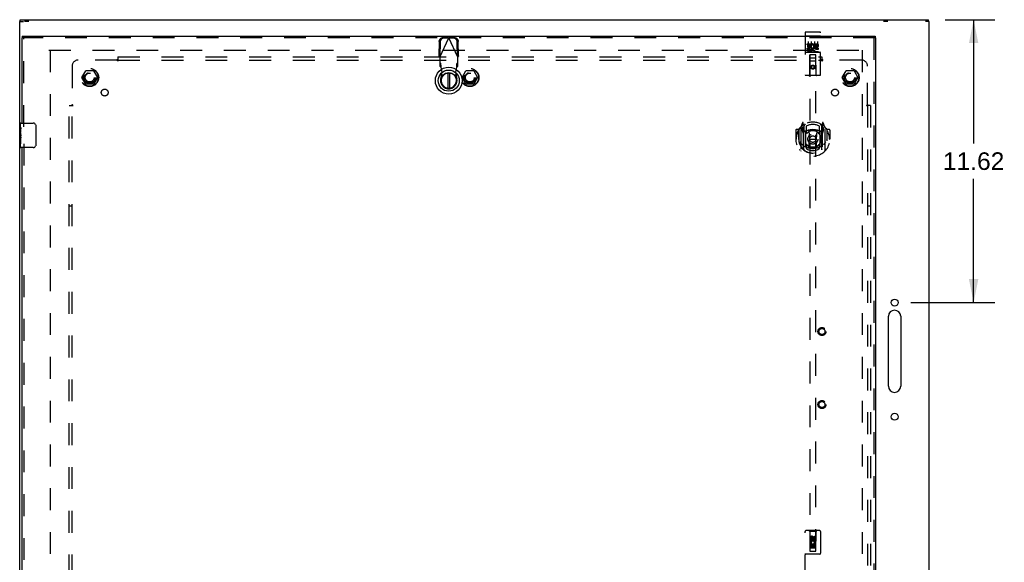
# Model space of a CAD drawing. Header units: inches. Extents: x 0 to 164, y 0 to 106.
# Tile 12 of 15: x 38 to 78, y 55 to 77. Entities that reach past the tile are written whole.
import ezdxf

# ---------------------------------------------------------------- set-up
doc = ezdxf.new("R2010")
doc.units = ezdxf.units.IN
doc.header["$LTSCALE"] = 8.997745
doc.header["$MEASUREMENT"] = 0
doc.linetypes.add('HIDDEN', pattern=[0.2, 0.1, -0.1])
doc.layers.get('0').update_dxf_attribs({"linetype": 'CONTINUOUS'})
for name, color, linetype in [('DEFAULT_2', 8, 'HIDDEN'), ('DIMENSIONS', 7, 'CONTINUOUS'), ('DOOR_ASSEMBLY', 7, 'CONTINUOUS'), ('SUBPANEL', 7, 'CONTINUOUS')]:
    doc.layers.add(name, color=color, linetype=linetype)
doc.styles.get("Standard").update_dxf_attribs({"font": 'arial.ttf'})
doc.dimstyles.new('DIMSTYLE_1', dxfattribs={"dimtxt": 0.721744, "dimasz": 0.962326, "dimexe": 0.09, "dimexo": 0.07, "dimgap": 0.0375, "dimtad": 0, "dimtih": 1, "dimtoh": 1, "dimzin": 4, "dimdsep": 46, "dimtxsty": 'Standard', "dimblk": '_FILLED', "dimblk1": '_FILLED', "dimblk2": '_FILLED', "dimcen": 0.09, "dimadec": 3, "dimazin": 1, "dimtfac": 1, "dimtdec": 3, "dimtofl": 0, "dimtmove": 0, "dimatfit": 3, "dimldrblk": '_FILLED', "dimfxl": 0, "dimtolj": 1, "dimtzin": 4, "dimarcsym": 0})

# ---------------------------------------------------------------- blocks, each defined once
blk = doc.blocks.new('_FILLED')
at = {"color": 0, "linetype": 'ByBlock'}
blk.add_solid([(0, 0), (-1, 0.2), (-1, -0.2)], dxfattribs=at)
blk = doc.blocks.new('*D1')
at = {"layer": 'DIMENSIONS', "color": 2, "linetype": 'Continuous'}
for p, q in [((75.765, 77.498), (77.801, 77.498)), ((76.935, 77.498), (76.935, 72.41)), ((76.935, 65.878), (76.935, 70.966)), ((74.36, 65.878), (77.801, 65.878))]:
    blk.add_line(p, q, dxfattribs=at)
at = {"layer": 'DIMENSIONS', "color": 2, "linetype": 'Continuous', "xscale": 0.9623257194, "yscale": 0.9623257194, "zscale": 0.9623257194}
for p, rotation in [((76.935, 77.498), 90), ((76.935, 65.878), 270)]:
    blk.add_blockref('_FILLED', p, dxfattribs=dict(at, rotation=rotation))
at = {"layer": 'DIMENSIONS', "color": 2, "linetype": 'Continuous', "insert": (76.935, 72.049), "char_height": 0.7217, "width": 2.52208, "attachment_point": 2, "line_spacing_factor": 0.9}
blk.add_mtext('11.62', dxfattribs=at)

msp = doc.modelspace()

# ---------------------------------------------------------------- linework, layer by layer
at = {"color": 7, "linetype": 'Continuous'}
for p, q in [((37.732, 77.423), (37.887, 77.423)), ((37.757, 77.423), (37.757, 77.498)), ((38.111, 77.423), (37.929, 77.423)), ((73.41, 77.423), (73.228, 77.423)), ((75.107, 77.423), (74.962, 77.423)), ((75.082, 77.423), (75.082, 77.498))]:
    msp.add_line(p, q, dxfattribs=at)
at = {"color": 3, "linetype": 'Continuous'}
for p, q in [((37.732, 29.574), (37.732, 77.422)), ((37.757, 77.498), (75.082, 77.498)), ((75.107, 29.574), (75.107, 77.422)), ((73.437, 62.44), (73.437, 65.315)), ((73.937, 65.315), (73.937, 62.44))]:
    msp.add_line(p, q, dxfattribs=at)
for centre in [(73.687, 65.878), (73.687, 61.19)]:
    msp.add_circle(centre, 0.141, dxfattribs=at)
for centre, start, end in [((73.687, 65.315), 0, 180), ((73.687, 62.44), 180, 360)]:
    msp.add_arc(centre, 0.25, start, end, dxfattribs=at)
at = {"layer": 'DEFAULT_2', "color": 8, "linetype": 'HIDDEN'}
for p, q in [((38.927, 76.248), (72.412, 76.248)), ((38.982, 76.245), (38.982, 30.751)), ((72.357, 76.245), (72.357, 30.751)), ((40.289, 75.128), (40.444, 75.395)), ((40.761, 75.4), (40.452, 75.4)), ((40.77, 75.395), (40.924, 75.128)), ((55.914, 75.128), (56.069, 75.395)), ((56.386, 75.4), (56.077, 75.4)), ((56.395, 75.395), (56.549, 75.128)), ((71.539, 75.128), (71.694, 75.395)), ((72.011, 75.4), (71.702, 75.4)), ((72.02, 75.395), (72.174, 75.128)), ((40.444, 74.85), (40.289, 75.118)), ((40.924, 75.118), (40.77, 74.85)), ((56.069, 74.85), (55.914, 75.118)), ((56.549, 75.118), (56.395, 74.85)), ((71.694, 74.85), (71.539, 75.118)), ((72.174, 75.118), (72.02, 74.85)), ((40.761, 74.845), (40.452, 74.845)), ((56.386, 74.845), (56.077, 74.845)), ((72.011, 74.845), (71.702, 74.845))]:
    msp.add_line(p, q, dxfattribs=at)
for centre, radius in [((40.607, 75.123), 0.372), ((40.607, 75.123), 0.356), ((40.607, 75.123), 0.204), ((40.607, 75.123), 0.183), ((56.232, 75.123), 0.372), ((56.232, 75.123), 0.356), ((56.232, 75.123), 0.204), ((56.232, 75.123), 0.183), ((71.857, 75.123), 0.372), ((71.857, 75.123), 0.356), ((71.857, 75.123), 0.204), ((71.857, 75.123), 0.183)]:
    msp.add_circle(centre, radius, dxfattribs=at)
for centre, start, end in [((40.452, 75.39), 90.0113, 149.988), ((40.761, 75.39), 30.0108, 89.9876), ((56.077, 75.39), 90.0113, 149.988), ((56.386, 75.39), 30.0108, 89.9876), ((71.702, 75.39), 90.0113, 149.988), ((72.011, 75.39), 30.0108, 89.9876), ((40.298, 75.123), 150.0117, 209.9873), ((40.916, 75.123), 330.0117, 29.9873), ((55.923, 75.123), 150.0117, 209.9873), ((56.541, 75.123), 330.0117, 29.9873), ((71.548, 75.123), 150.0117, 209.9873), ((72.166, 75.123), 330.0117, 29.9873), ((40.452, 74.855), 210.0108, 269.9876), ((40.761, 74.855), 270.0113, 329.988), ((56.077, 74.855), 210.0108, 269.9876), ((56.386, 74.855), 270.0113, 329.988), ((71.702, 74.855), 210.0108, 269.9876), ((72.011, 74.855), 270.0113, 329.988)]:
    msp.add_arc(centre, 0.01, start, end, dxfattribs=at)
at = {"layer": 'DOOR_ASSEMBLY', "color": 8, "linetype": 'HIDDEN'}
for p, q in [((70.014, 76.965), (70.014, 75.24)), ((70.044, 76.995), (70.609, 76.995)), ((70.639, 75.24), (70.639, 76.965)), ((72.889, 76.748), (37.84, 76.748)), ((37.902, 73.093), (37.902, 76.748)), ((54.973, 76.603), (54.963, 76.013)), ((54.991, 75.965), (55.365, 76.752)), ((55.014, 76.584), (55.004, 75.993)), ((55.32, 76.766), (55.127, 76.762)), ((55.362, 76.746), (55.169, 76.742)), ((55.32, 76.766), (55.362, 76.746)), ((55.32, 76.766), (55.335, 76.761)), ((55.335, 76.761), (55.35, 76.757)), ((55.35, 76.757), (55.365, 76.752)), ((55.365, 76.752), (55.38, 76.757)), ((55.739, 75.965), (55.365, 76.752)), ((55.368, 76.746), (55.409, 76.766)), ((55.561, 76.742), (55.368, 76.746)), ((55.38, 76.757), (55.395, 76.761)), ((55.395, 76.761), (55.409, 76.766)), ((55.602, 76.762), (55.409, 76.766)), ((55.725, 75.993), (55.715, 76.584)), ((55.767, 76.013), (55.757, 76.603)), ((70.031, 76.837), (70.03, 76.837)), ((70.032, 76.837), (70.031, 76.837)), ((70.032, 76.837), (70.032, 76.837)), ((70.033, 76.837), (70.032, 76.837)), ((70.034, 76.837), (70.033, 76.837)), ((70.035, 76.837), (70.034, 76.837)), ((70.035, 76.837), (70.035, 76.837)), ((70.036, 76.837), (70.035, 76.837)), ((70.037, 76.837), (70.036, 76.837)), ((70.038, 76.837), (70.037, 76.837)), ((70.039, 76.837), (70.038, 76.837)), ((70.04, 76.837), (70.039, 76.837)), ((70.04, 76.837), (70.04, 76.837)), ((70.041, 76.837), (70.04, 76.837)), ((70.042, 76.837), (70.041, 76.837)), ((70.043, 76.837), (70.042, 76.837)), ((70.044, 76.837), (70.043, 76.837)), ((70.044, 76.837), (70.609, 76.837)), ((70.095, 76.46), (70.095, 76.503)), ((70.095, 76.503), (70.251, 76.503)), ((70.139, 76.604), (70.139, 76.298)), ((70.251, 76.325), (70.251, 76.503)), ((70.275, 76.455), (70.258, 76.494)), ((70.264, 76.604), (70.264, 76.298)), ((70.389, 76.604), (70.389, 76.298)), ((70.407, 76.46), (70.407, 76.503)), ((70.407, 76.503), (70.5, 76.503)), ((70.514, 76.604), (70.514, 76.298)), ((70.609, 76.837), (70.61, 76.837)), ((70.61, 76.837), (70.611, 76.837)), ((70.611, 76.837), (70.612, 76.837)), ((70.612, 76.837), (70.613, 76.837)), ((70.613, 76.837), (70.613, 76.837)), ((70.613, 76.837), (70.614, 76.837)), ((70.614, 76.837), (70.615, 76.837)), ((70.615, 76.837), (70.616, 76.837)), ((70.616, 76.837), (70.617, 76.837)), ((70.617, 76.837), (70.617, 76.837)), ((70.617, 76.837), (70.618, 76.837)), ((70.618, 76.837), (70.619, 76.837)), ((70.62, 76.837), (70.621, 76.837)), ((70.621, 76.837), (70.622, 76.837)), ((70.622, 76.837), (70.623, 76.837)), ((72.827, 76.748), (72.827, 30.248)), ((70.044, 76.167), (70.609, 76.167)), ((70.095, 76.46), (70.208, 76.46)), ((70.095, 76.289), (70.095, 76.332)), ((70.095, 76.332), (70.208, 76.332)), ((70.095, 76.289), (70.251, 76.289)), ((70.116, 76.375), (70.116, 76.418)), ((70.116, 76.418), (70.208, 76.418)), ((70.116, 76.375), (70.208, 76.375)), ((70.288, 76.183), (70.116, 76.183)), ((70.208, 76.418), (70.208, 76.46)), ((70.208, 76.332), (70.208, 76.375)), ((70.251, 76.325), (70.264, 76.344)), ((70.251, 76.289), (70.251, 76.302)), ((70.254, 76.3), (70.251, 76.302)), ((70.538, 76.183), (70.366, 76.183)), ((70.407, 76.46), (70.5, 76.46)), ((70.467, 76.375), (70.513, 76.375)), ((70.471, 76.416), (70.5, 76.416)), ((70.471, 76.332), (70.564, 76.332)), ((70.471, 76.289), (70.564, 76.289)), ((70.564, 76.289), (70.564, 76.332)), ((55.004, 75.993), (54.963, 76.013)), ((54.991, 75.965), (54.991, 75.591)), ((55.037, 75.705), (54.991, 75.746)), ((55.037, 75.549), (55.037, 75.705)), ((55.739, 75.746), (55.693, 75.705)), ((55.693, 75.705), (55.693, 75.549)), ((55.767, 76.013), (55.725, 75.993)), ((55.748, 75.981), (55.739, 75.965)), ((55.739, 75.591), (55.739, 75.965)), ((70.197, 75.24), (70.2, 76.05)), ((70.454, 75.8), (70.199, 75.8)), ((70.222, 76.05), (70.2, 76.05)), ((70.202, 76.05), (70.202, 55.668)), ((70.432, 76.05), (70.222, 76.05)), ((70.242, 75.925), (70.412, 75.925)), ((70.453, 76.05), (70.432, 76.05)), ((70.452, 55.668), (70.452, 76.05)), ((70.457, 75.24), (70.453, 76.05)), ((54.991, 75.591), (55.037, 75.549)), ((55.035, 75.054), (55.089, 75.349)), ((55.051, 75.546), (55.049, 75.578)), ((55.089, 75.349), (55.051, 75.546)), ((55.678, 75.546), (55.64, 75.349)), ((55.64, 75.349), (55.694, 75.054)), ((55.693, 75.549), (55.739, 75.591)), ((70.327, 75.622), (70.264, 75.586)), ((70.264, 75.586), (70.264, 75.514)), ((70.264, 75.586), (70.274, 75.58)), ((70.264, 75.514), (70.274, 75.52)), ((70.264, 75.514), (70.327, 75.478)), ((70.327, 75.611), (70.274, 75.58)), ((70.274, 75.58), (70.274, 75.52)), ((70.274, 75.52), (70.327, 75.489)), ((70.327, 75.622), (70.327, 75.611)), ((70.389, 75.586), (70.327, 75.622)), ((70.379, 75.58), (70.327, 75.611)), ((70.327, 75.489), (70.379, 75.52)), ((70.327, 75.478), (70.389, 75.514)), ((70.327, 75.478), (70.327, 75.489)), ((70.389, 75.586), (70.379, 75.58)), ((70.379, 75.52), (70.379, 75.58)), ((70.389, 75.514), (70.379, 75.52)), ((70.389, 75.514), (70.389, 75.586)), ((70.609, 75.21), (70.044, 75.21)), ((69.901, 73.263), (69.831, 73.088)), ((69.944, 73.18), (69.93, 73.26)), ((70.723, 73.26), (70.709, 73.18)), ((70.822, 73.088), (70.752, 73.263)), ((69.627, 72.967), (69.627, 72.593)), ((69.744, 72.982), (69.642, 72.982)), ((69.744, 72.982), (69.744, 72.593)), ((69.752, 72.967), (69.744, 72.982)), ((69.752, 72.984), (69.752, 72.527)), ((69.827, 73.077), (69.827, 72.11)), ((69.884, 73.072), (69.884, 72.922)), ((69.944, 73.072), (69.884, 73.072)), ((69.884, 72.922), (69.944, 72.922)), ((69.892, 73.045), (69.922, 72.999)), ((69.952, 73.052), (69.897, 73.052)), ((69.923, 73.164), (69.923, 73.163)), ((69.923, 73.163), (69.923, 73.163)), ((69.923, 73.163), (69.923, 73.163)), ((69.944, 72.163), (69.944, 73.18)), ((69.952, 73.112), (70.022, 73.221)), ((69.952, 72.168), (69.952, 73.171)), ((69.954, 73.147), (69.954, 72.939)), ((70.044, 72.921), (69.972, 72.921)), ((69.974, 72.919), (70.04, 72.919)), ((70.044, 72.28), (70.044, 72.912)), ((70.052, 73.125), (70.052, 72.872)), ((70.164, 72.938), (70.194, 72.593)), ((70.49, 72.938), (70.459, 72.593)), ((70.602, 72.872), (70.602, 73.125)), ((70.682, 72.921), (70.609, 72.921)), ((70.609, 72.912), (70.609, 72.28)), ((70.613, 72.919), (70.679, 72.919)), ((70.632, 73.221), (70.702, 73.112)), ((70.699, 72.939), (70.699, 73.147)), ((70.702, 72.168), (70.702, 73.171)), ((70.757, 73.052), (70.702, 73.052)), ((70.709, 73.18), (70.709, 72.163)), ((70.769, 73.072), (70.709, 73.072)), ((70.709, 72.922), (70.769, 72.922)), ((70.731, 73.163), (70.726, 73.166)), ((70.731, 72.999), (70.761, 73.045)), ((70.769, 72.922), (70.769, 73.072)), ((70.827, 72.11), (70.827, 73.077)), ((70.909, 72.982), (70.901, 72.967)), ((70.902, 72.984), (70.902, 72.527)), ((70.909, 72.593), (70.909, 72.982)), ((71.012, 72.982), (70.909, 72.982)), ((71.027, 72.967), (71.027, 72.593)), ((69.627, 72.593), (69.642, 72.593)), ((69.744, 72.593), (69.759, 72.593)), ((69.752, 72.527), (69.752, 72.524)), ((70.164, 72.254), (70.194, 72.593)), ((70.194, 72.593), (70.459, 72.593)), ((70.489, 72.254), (70.459, 72.593)), ((70.909, 72.593), (70.894, 72.593)), ((70.902, 72.527), (70.901, 72.524)), ((71.012, 72.593), (71.027, 72.593)), ((37.902, 72.403), (37.902, 53.843)), ((70.052, 72.311), (70.052, 72.208)), ((70.602, 72.208), (70.602, 72.311)), ((70.014, 54.623), (70.014, 56.48)), ((70.609, 56.51), (70.044, 56.51)), ((70.197, 56.48), (70.167, 56.51)), ((70.457, 56.48), (70.197, 56.48)), ((70.197, 56.48), (70.2, 55.67)), ((70.391, 56.277), (70.433, 56.277)), ((70.391, 56.185), (70.391, 56.277)), ((70.433, 56.277), (70.433, 56.185)), ((70.453, 55.67), (70.457, 56.48)), ((70.457, 56.48), (70.487, 56.51)), ((70.639, 56.48), (70.639, 54.623)), ((70.454, 55.92), (70.199, 55.92)), ((70.22, 56.121), (70.22, 56.213)), ((70.262, 56.121), (70.22, 56.121)), ((70.22, 55.964), (70.398, 55.964)), ((70.22, 55.808), (70.22, 55.964)), ((70.268, 55.989), (70.229, 55.972)), ((70.262, 56.213), (70.262, 56.121)), ((70.305, 55.922), (70.262, 55.922)), ((70.262, 55.922), (70.262, 55.808)), ((70.327, 56.242), (70.264, 56.206)), ((70.264, 56.206), (70.274, 56.2)), ((70.264, 56.206), (70.264, 56.134)), ((70.264, 56.134), (70.274, 56.14)), ((70.264, 56.134), (70.327, 56.098)), ((70.327, 56.231), (70.274, 56.2)), ((70.274, 56.2), (70.274, 56.14)), ((70.274, 56.14), (70.327, 56.109)), ((70.305, 55.83), (70.305, 55.922)), ((70.306, 56.185), (70.306, 56.213)), ((70.389, 56.206), (70.327, 56.242)), ((70.327, 56.242), (70.327, 56.231)), ((70.379, 56.2), (70.327, 56.231)), ((70.327, 56.109), (70.379, 56.14)), ((70.327, 56.098), (70.389, 56.134)), ((70.327, 56.098), (70.327, 56.109)), ((70.347, 56.227), (70.347, 56.181)), ((70.391, 55.922), (70.347, 55.922)), ((70.347, 55.922), (70.347, 55.83)), ((70.389, 56.206), (70.379, 56.2)), ((70.379, 56.14), (70.379, 56.2)), ((70.389, 56.134), (70.379, 56.14)), ((70.398, 55.964), (70.379, 55.977)), ((70.389, 56.134), (70.389, 56.206)), ((70.391, 55.808), (70.391, 55.922)), ((70.423, 55.968), (70.421, 55.964)), ((70.421, 55.964), (70.433, 55.964)), ((70.433, 55.964), (70.433, 55.808)), ((70.609, 55.545), (70.044, 55.545)), ((70.2, 55.67), (70.453, 55.67)), ((70.203, 55.672), (70.204, 55.672)), ((70.204, 55.672), (70.206, 55.672)), ((70.205, 55.668), (70.204, 55.668)), ((70.206, 55.672), (70.214, 55.672)), ((70.222, 55.668), (70.213, 55.668)), ((70.214, 55.672), (70.432, 55.672)), ((70.262, 55.808), (70.22, 55.808)), ((70.222, 55.668), (70.432, 55.668)), ((70.412, 55.795), (70.242, 55.795)), ((70.347, 55.83), (70.305, 55.83)), ((70.433, 55.808), (70.391, 55.808)), ((70.432, 55.672), (70.441, 55.672)), ((70.439, 55.668), (70.432, 55.668)), ((70.447, 55.668), (70.439, 55.668)), ((70.449, 55.668), (70.447, 55.668)), ((70.448, 55.672), (70.449, 55.672)), ((70.451, 55.668), (70.449, 55.668))]:
    msp.add_line(p, q, dxfattribs=at)
at = {"layer": 'DOOR_ASSEMBLY', "color": 3, "linetype": 'Continuous'}
for p, q in [((37.827, 73.248), (37.827, 76.748)), ((37.84, 76.823), (72.889, 76.823)), ((72.902, 76.748), (72.902, 30.248)), ((37.827, 53.998), (37.827, 72.248))]:
    msp.add_line(p, q, dxfattribs=at)
at = {"layer": 'DOOR_ASSEMBLY', "color": 7, "linetype": 'Continuous'}
for p, q in [((37.827, 76.748), (37.84, 76.748)), ((37.84, 76.823), (37.84, 76.748)), ((72.889, 76.823), (72.889, 76.748)), ((72.902, 76.748), (72.889, 76.748)), ((55.325, 75.307), (55.325, 74.682)), ((55.404, 74.682), (55.404, 75.307)), ((37.782, 73.248), (38.292, 73.248)), ((37.767, 73.089), (37.767, 73.233)), ((37.767, 72.833), (37.767, 73.086)), ((37.776, 73.031), (37.767, 73.031)), ((37.767, 72.863), (37.777, 72.863)), ((37.777, 72.863), (37.777, 73.02)), ((38.392, 73.148), (38.392, 72.348)), ((37.767, 72.263), (37.767, 72.831)), ((37.769, 72.8), (37.767, 72.8)), ((37.767, 72.668), (37.776, 72.668)), ((37.767, 72.632), (37.777, 72.632)), ((37.767, 72.57), (37.777, 72.57)), ((37.777, 72.679), (37.777, 72.732)), ((37.777, 72.402), (37.777, 72.632)), ((37.767, 72.402), (37.777, 72.402)), ((38.292, 72.248), (37.782, 72.248))]:
    msp.add_line(p, q, dxfattribs=at)
at = {"layer": 'DOOR_ASSEMBLY', "color": 8, "linetype": 'HIDDEN'}
for points in [[(54.973, 76.603), (54.974, 76.619), (54.976, 76.634), (54.98, 76.649), (54.985, 76.663), (54.992, 76.677), (55, 76.691), (55.009, 76.703), (55.019, 76.715), (55.03, 76.725), (55.042, 76.734), (55.055, 76.742), (55.069, 76.749), (55.083, 76.755), (55.097, 76.759), (55.112, 76.761), (55.127, 76.762)], [(55.169, 76.742), (55.154, 76.741), (55.139, 76.739), (55.124, 76.735), (55.11, 76.729), (55.097, 76.723), (55.084, 76.715), (55.072, 76.705), (55.061, 76.695), (55.05, 76.683), (55.041, 76.671), (55.033, 76.658), (55.027, 76.644), (55.022, 76.629), (55.018, 76.614), (55.015, 76.599), (55.014, 76.584)], [(55.715, 76.584), (55.714, 76.599), (55.712, 76.614), (55.708, 76.629), (55.703, 76.644), (55.696, 76.658), (55.688, 76.671), (55.679, 76.683), (55.669, 76.695), (55.658, 76.705), (55.646, 76.715), (55.633, 76.723), (55.619, 76.729), (55.605, 76.735), (55.59, 76.739), (55.576, 76.741), (55.561, 76.742)], [(55.602, 76.762), (55.617, 76.761), (55.632, 76.759), (55.647, 76.755), (55.661, 76.749), (55.674, 76.742), (55.687, 76.734), (55.699, 76.725), (55.71, 76.715), (55.721, 76.703), (55.73, 76.691), (55.738, 76.677), (55.744, 76.663), (55.749, 76.649), (55.753, 76.634), (55.756, 76.619), (55.757, 76.603)], [(70.03, 76.837), (70.03, 76.836), (70.029, 76.836), (70.029, 76.836), (70.029, 76.836), (70.028, 76.836), (70.028, 76.836), (70.027, 76.836), (70.027, 76.836), (70.027, 76.836), (70.026, 76.836), (70.026, 76.836), (70.026, 76.836), (70.025, 76.836), (70.025, 76.836), (70.025, 76.836), (70.024, 76.836), (70.024, 76.836), (70.024, 76.835), (70.024, 76.835), (70.023, 76.835), (70.023, 76.835), (70.023, 76.835), (70.022, 76.835), (70.022, 76.835), (70.022, 76.835), (70.022, 76.835), (70.021, 76.835), (70.021, 76.835), (70.021, 76.835), (70.02, 76.835), (70.02, 76.834), (70.02, 76.834), (70.02, 76.834), (70.019, 76.834), (70.019, 76.834), (70.019, 76.834), (70.019, 76.834), (70.019, 76.834), (70.018, 76.834), (70.018, 76.834), (70.018, 76.834), (70.018, 76.833), (70.018, 76.833), (70.017, 76.833), (70.017, 76.833), (70.017, 76.833), (70.017, 76.833), (70.017, 76.833), (70.016, 76.833), (70.016, 76.833), (70.016, 76.833), (70.016, 76.833), (70.016, 76.832), (70.016, 76.832), (70.016, 76.832), (70.015, 76.832), (70.015, 76.832), (70.015, 76.832), (70.015, 76.832), (70.015, 76.832), (70.015, 76.832), (70.015, 76.832), (70.015, 76.831), (70.015, 76.831), (70.015, 76.831), (70.015, 76.831), (70.014, 76.831), (70.014, 76.831), (70.014, 76.831), (70.014, 76.831), (70.014, 76.831), (70.014, 76.83), (70.014, 76.83), (70.014, 76.83), (70.014, 76.83), (70.014, 76.83), (70.014, 76.83)], [(70.619, 76.837), (70.62, 76.837), (70.62, 76.837)], [(70.623, 76.837), (70.623, 76.837), (70.624, 76.836), (70.624, 76.836), (70.624, 76.836), (70.625, 76.836), (70.625, 76.836), (70.625, 76.836), (70.626, 76.836), (70.626, 76.836), (70.627, 76.836), (70.627, 76.836), (70.627, 76.836), (70.628, 76.836), (70.628, 76.836), (70.628, 76.836), (70.629, 76.836), (70.629, 76.836), (70.629, 76.836), (70.629, 76.835), (70.63, 76.835), (70.63, 76.835), (70.63, 76.835), (70.631, 76.835), (70.631, 76.835), (70.631, 76.835), (70.632, 76.835), (70.632, 76.835), (70.632, 76.835), (70.632, 76.835), (70.633, 76.835), (70.633, 76.835), (70.633, 76.834), (70.633, 76.834), (70.634, 76.834), (70.634, 76.834), (70.634, 76.834), (70.634, 76.834), (70.635, 76.834), (70.635, 76.834), (70.635, 76.834), (70.635, 76.834), (70.635, 76.834), (70.636, 76.833), (70.636, 76.833), (70.636, 76.833), (70.636, 76.833), (70.636, 76.833), (70.637, 76.833), (70.637, 76.833), (70.637, 76.833), (70.637, 76.833), (70.637, 76.833), (70.637, 76.833), (70.637, 76.832), (70.638, 76.832), (70.638, 76.832), (70.638, 76.832), (70.638, 76.832), (70.638, 76.832), (70.638, 76.832), (70.638, 76.832), (70.638, 76.832), (70.638, 76.832), (70.639, 76.831), (70.639, 76.831), (70.639, 76.831), (70.639, 76.831), (70.639, 76.831), (70.639, 76.831), (70.639, 76.831), (70.639, 76.831), (70.639, 76.831), (70.639, 76.83), (70.639, 76.83), (70.639, 76.83), (70.639, 76.83), (70.639, 76.83), (70.639, 76.83)], [(70.116, 76.183), (70.116, 76.183), (70.115, 76.183), (70.115, 76.183), (70.115, 76.183), (70.115, 76.183), (70.115, 76.183), (70.114, 76.183), (70.114, 76.183), (70.114, 76.183), (70.114, 76.183), (70.114, 76.183), (70.113, 76.184), (70.113, 76.184), (70.113, 76.184), (70.113, 76.184), (70.113, 76.184), (70.113, 76.184), (70.112, 76.184), (70.112, 76.184), (70.112, 76.184), (70.112, 76.184), (70.112, 76.184), (70.112, 76.184), (70.112, 76.184), (70.111, 76.184), (70.111, 76.184), (70.111, 76.184), (70.111, 76.184), (70.111, 76.184), (70.111, 76.184), (70.111, 76.184), (70.111, 76.184), (70.11, 76.184), (70.11, 76.184), (70.11, 76.184), (70.11, 76.184), (70.11, 76.184), (70.11, 76.184), (70.11, 76.184), (70.11, 76.184), (70.11, 76.184), (70.11, 76.184), (70.109, 76.184), (70.109, 76.185), (70.109, 76.185), (70.109, 76.185)], [(70.294, 76.185), (70.294, 76.185), (70.294, 76.185), (70.294, 76.184), (70.294, 76.184), (70.294, 76.184), (70.294, 76.184), (70.294, 76.184), (70.293, 76.184), (70.293, 76.184), (70.293, 76.184), (70.293, 76.184), (70.293, 76.184), (70.293, 76.184), (70.293, 76.184), (70.293, 76.184), (70.293, 76.184), (70.292, 76.184), (70.292, 76.184), (70.292, 76.184), (70.292, 76.184), (70.292, 76.184), (70.292, 76.184), (70.292, 76.184), (70.291, 76.184), (70.291, 76.184), (70.291, 76.184), (70.291, 76.184), (70.291, 76.184), (70.291, 76.184), (70.291, 76.184), (70.29, 76.184), (70.29, 76.184), (70.29, 76.184), (70.29, 76.184), (70.29, 76.183), (70.29, 76.183), (70.289, 76.183), (70.289, 76.183), (70.289, 76.183), (70.289, 76.183), (70.289, 76.183), (70.288, 76.183), (70.288, 76.183), (70.288, 76.183), (70.288, 76.183)], [(70.366, 76.183), (70.366, 76.183), (70.365, 76.183), (70.365, 76.183), (70.365, 76.183), (70.365, 76.183), (70.365, 76.183), (70.364, 76.183), (70.364, 76.183), (70.364, 76.183), (70.364, 76.183), (70.364, 76.183), (70.363, 76.184), (70.363, 76.184), (70.363, 76.184), (70.363, 76.184), (70.363, 76.184), (70.363, 76.184), (70.362, 76.184), (70.362, 76.184), (70.362, 76.184), (70.362, 76.184), (70.362, 76.184), (70.362, 76.184), (70.362, 76.184), (70.361, 76.184), (70.361, 76.184), (70.361, 76.184), (70.361, 76.184), (70.361, 76.184), (70.361, 76.184), (70.361, 76.184), (70.361, 76.184), (70.36, 76.184), (70.36, 76.184), (70.36, 76.184), (70.36, 76.184), (70.36, 76.184), (70.36, 76.184), (70.36, 76.184), (70.36, 76.184), (70.36, 76.184), (70.36, 76.184), (70.359, 76.184), (70.359, 76.185), (70.359, 76.185), (70.359, 76.185)], [(70.544, 76.185), (70.544, 76.185), (70.544, 76.185), (70.544, 76.184), (70.544, 76.184), (70.544, 76.184), (70.544, 76.184), (70.544, 76.184), (70.543, 76.184), (70.543, 76.184), (70.543, 76.184), (70.543, 76.184), (70.543, 76.184), (70.543, 76.184), (70.543, 76.184), (70.543, 76.184), (70.543, 76.184), (70.542, 76.184), (70.542, 76.184), (70.542, 76.184), (70.542, 76.184), (70.542, 76.184), (70.542, 76.184), (70.542, 76.184), (70.541, 76.184), (70.541, 76.184), (70.541, 76.184), (70.541, 76.184), (70.541, 76.184), (70.541, 76.184), (70.541, 76.184), (70.54, 76.184), (70.54, 76.184), (70.54, 76.184), (70.54, 76.184), (70.54, 76.183), (70.54, 76.183), (70.539, 76.183), (70.539, 76.183), (70.539, 76.183), (70.539, 76.183), (70.539, 76.183), (70.538, 76.183), (70.538, 76.183), (70.538, 76.183), (70.538, 76.183)], [(54.991, 75.965), (54.981, 75.981), (54.976, 75.989), (54.972, 75.997), (54.967, 76.005), (54.963, 76.013)], [(55.049, 75.578), (55.048, 75.593), (55.047, 75.608), (55.046, 75.623), (55.045, 75.636), (55.044, 75.649), (55.043, 75.661), (55.042, 75.672), (55.041, 75.681), (55.04, 75.689), (55.039, 75.696), (55.038, 75.701), (55.037, 75.705)], [(55.693, 75.705), (55.692, 75.701), (55.691, 75.696), (55.69, 75.689), (55.689, 75.681), (55.687, 75.672), (55.686, 75.661), (55.685, 75.649), (55.684, 75.636), (55.683, 75.623), (55.682, 75.608), (55.681, 75.593), (55.68, 75.578), (55.678, 75.546)], [(55.767, 76.013), (55.762, 76.005), (55.758, 75.997), (55.753, 75.989), (55.748, 75.981)], [(55.037, 75.549), (55.039, 75.549), (55.042, 75.549), (55.044, 75.548), (55.046, 75.547), (55.049, 75.546), (55.051, 75.546)], [(55.678, 75.546), (55.681, 75.546), (55.683, 75.547), (55.685, 75.548), (55.688, 75.549), (55.69, 75.549), (55.693, 75.549)], [(69.781, 73.032), (69.782, 73.033), (69.783, 73.034), (69.783, 73.035), (69.784, 73.036), (69.785, 73.036), (69.786, 73.037), (69.786, 73.038), (69.787, 73.039), (69.788, 73.039), (69.789, 73.04), (69.789, 73.041), (69.79, 73.042), (69.791, 73.042), (69.792, 73.043), (69.792, 73.044), (69.793, 73.044), (69.794, 73.045), (69.795, 73.046), (69.796, 73.046), (69.797, 73.047), (69.797, 73.048), (69.798, 73.048), (69.799, 73.049), (69.8, 73.049), (69.801, 73.05), (69.802, 73.05), (69.803, 73.051), (69.804, 73.051), (69.804, 73.052), (69.805, 73.052), (69.806, 73.053), (69.807, 73.053), (69.808, 73.054), (69.809, 73.054)], [(70.844, 73.054), (70.845, 73.054), (70.846, 73.053), (70.847, 73.053), (70.848, 73.052), (70.849, 73.052), (70.85, 73.051), (70.851, 73.051), (70.852, 73.05), (70.852, 73.05), (70.853, 73.049), (70.854, 73.049), (70.855, 73.048), (70.856, 73.048), (70.857, 73.047), (70.858, 73.046), (70.858, 73.046), (70.859, 73.045), (70.86, 73.044), (70.861, 73.044), (70.862, 73.043), (70.862, 73.042), (70.863, 73.042), (70.864, 73.041), (70.865, 73.04), (70.866, 73.039), (70.866, 73.039), (70.867, 73.038), (70.868, 73.037), (70.869, 73.036), (70.869, 73.036), (70.87, 73.035), (70.871, 73.034), (70.871, 73.033), (70.872, 73.032)], [(69.794, 72.48), (69.797, 72.475), (69.8, 72.47), (69.803, 72.465), (69.806, 72.46), (69.809, 72.456), (69.812, 72.452), (69.814, 72.448), (69.817, 72.444), (69.82, 72.44), (69.822, 72.436), (69.824, 72.433), (69.827, 72.429), (69.829, 72.426), (69.831, 72.423), (69.834, 72.42), (69.836, 72.417), (69.838, 72.415), (69.84, 72.412), (69.842, 72.409), (69.844, 72.407), (69.846, 72.405), (69.848, 72.402), (69.85, 72.4), (69.852, 72.398), (69.854, 72.396), (69.856, 72.394), (69.858, 72.392), (69.859, 72.39), (69.861, 72.389), (69.863, 72.387), (69.865, 72.385), (69.866, 72.384), (69.868, 72.382), (69.869, 72.381), (69.871, 72.38), (69.872, 72.378)], [(70.781, 72.378), (70.782, 72.38), (70.784, 72.381), (70.786, 72.382), (70.787, 72.384), (70.789, 72.385), (70.79, 72.387), (70.792, 72.389), (70.794, 72.39), (70.796, 72.392), (70.797, 72.394), (70.799, 72.396), (70.801, 72.398), (70.803, 72.4), (70.805, 72.402), (70.807, 72.405), (70.809, 72.407), (70.811, 72.409), (70.813, 72.412), (70.815, 72.415), (70.817, 72.417), (70.82, 72.42), (70.822, 72.423), (70.824, 72.426), (70.826, 72.429), (70.829, 72.433), (70.831, 72.436), (70.834, 72.44), (70.836, 72.444), (70.839, 72.448), (70.842, 72.452), (70.844, 72.456), (70.847, 72.46), (70.85, 72.465), (70.853, 72.47), (70.856, 72.475), (70.859, 72.48)], [(69.809, 72.133), (69.808, 72.133), (69.807, 72.134), (69.806, 72.134), (69.805, 72.135), (69.804, 72.135), (69.804, 72.135), (69.803, 72.136), (69.802, 72.137), (69.801, 72.137), (69.8, 72.138), (69.799, 72.138), (69.798, 72.139), (69.797, 72.139), (69.797, 72.14), (69.796, 72.141), (69.795, 72.141), (69.794, 72.142), (69.793, 72.142), (69.792, 72.143), (69.792, 72.144), (69.791, 72.145), (69.79, 72.145), (69.789, 72.146), (69.789, 72.147), (69.788, 72.147), (69.787, 72.148), (69.786, 72.149), (69.786, 72.15), (69.785, 72.15), (69.784, 72.151), (69.783, 72.152), (69.783, 72.153), (69.782, 72.154), (69.781, 72.155)], [(70.515, 72.237), (70.509, 72.235), (70.504, 72.234), (70.498, 72.232), (70.493, 72.231), (70.488, 72.23), (70.482, 72.228), (70.477, 72.227), (70.471, 72.226), (70.466, 72.225), (70.46, 72.224), (70.455, 72.223), (70.449, 72.222), (70.444, 72.221), (70.438, 72.22), (70.433, 72.219), (70.427, 72.218), (70.422, 72.217), (70.416, 72.217), (70.41, 72.216), (70.405, 72.215), (70.399, 72.215), (70.394, 72.214), (70.388, 72.214), (70.383, 72.213), (70.377, 72.213), (70.371, 72.212), (70.366, 72.212), (70.36, 72.212), (70.355, 72.211), (70.349, 72.211), (70.343, 72.211), (70.338, 72.211), (70.332, 72.211), (70.327, 72.211), (70.321, 72.211), (70.315, 72.211), (70.31, 72.211), (70.304, 72.211), (70.299, 72.211), (70.293, 72.212), (70.288, 72.212), (70.282, 72.212), (70.276, 72.213), (70.271, 72.213), (70.265, 72.214), (70.26, 72.214), (70.254, 72.215), (70.248, 72.215), (70.243, 72.216), (70.237, 72.217), (70.232, 72.217), (70.226, 72.218), (70.221, 72.219), (70.215, 72.22), (70.21, 72.221), (70.204, 72.222), (70.199, 72.223), (70.193, 72.224), (70.188, 72.225), (70.182, 72.226), (70.177, 72.227), (70.171, 72.228), (70.166, 72.23), (70.16, 72.231), (70.155, 72.232), (70.15, 72.234), (70.144, 72.235), (70.139, 72.237)], [(70.872, 72.155), (70.871, 72.154), (70.871, 72.153), (70.87, 72.152), (70.869, 72.151), (70.869, 72.15), (70.868, 72.15), (70.867, 72.149), (70.866, 72.148), (70.866, 72.147), (70.865, 72.147), (70.864, 72.146), (70.863, 72.145), (70.862, 72.145), (70.862, 72.144), (70.861, 72.143), (70.86, 72.142), (70.859, 72.142), (70.858, 72.141), (70.858, 72.141), (70.857, 72.14), (70.856, 72.139), (70.855, 72.139), (70.854, 72.138), (70.853, 72.138), (70.852, 72.137), (70.852, 72.137), (70.851, 72.136), (70.85, 72.135), (70.849, 72.135), (70.848, 72.135), (70.847, 72.134), (70.846, 72.134), (70.845, 72.133), (70.844, 72.133)], [(70.202, 55.672), (70.202, 55.672), (70.202, 55.672), (70.202, 55.672), (70.203, 55.672)], [(70.204, 55.668), (70.203, 55.668), (70.202, 55.668), (70.202, 55.668), (70.202, 55.668), (70.202, 55.668)], [(70.213, 55.668), (70.206, 55.668), (70.205, 55.668)], [(70.441, 55.672), (70.447, 55.672), (70.448, 55.672)], [(70.449, 55.672), (70.451, 55.672), (70.451, 55.672), (70.451, 55.672), (70.452, 55.672), (70.452, 55.672)], [(70.452, 55.668), (70.452, 55.668), (70.451, 55.668), (70.451, 55.668), (70.451, 55.668)]]:
    msp.add_lwpolyline(points, dxfattribs=at)
at = {"layer": 'DOOR_ASSEMBLY', "color": 7, "linetype": 'Continuous'}
for points in [[(37.767, 73.089), (37.767, 73.086), (37.767, 73.081), (37.768, 73.076), (37.769, 73.07), (37.771, 73.063), (37.772, 73.055), (37.773, 73.047), (37.775, 73.038)], [(37.775, 73.038), (37.776, 73.029), (37.777, 73.02)], [(38.385, 73.184), (38.387, 73.178), (38.389, 73.173), (38.39, 73.167), (38.391, 73.16), (38.391, 73.154), (38.392, 73.148)], [(37.767, 72.833), (37.767, 72.826), (37.767, 72.818), (37.768, 72.81), (37.769, 72.801)], [(37.769, 72.801), (37.773, 72.774), (37.774, 72.765), (37.775, 72.757), (37.776, 72.748), (37.776, 72.74), (37.777, 72.732)], [(37.777, 72.679), (37.776, 72.673), (37.776, 72.667), (37.775, 72.661), (37.775, 72.655), (37.774, 72.649), (37.773, 72.643)], [(38.392, 72.348), (38.391, 72.342), (38.391, 72.335), (38.39, 72.329), (38.389, 72.323), (38.387, 72.317), (38.385, 72.312)]]:
    msp.add_lwpolyline(points, dxfattribs=at)
for radius in [0.551, 0.433, 0.329, 0.317]:
    msp.add_circle((55.365, 74.994), radius, dxfattribs=at)
at = {"layer": 'DOOR_ASSEMBLY', "color": 8, "linetype": 'HIDDEN'}
for centre, radius in [((70.327, 75.55), 0.085), ((70.327, 75.55), 0.0845), ((70.327, 72.591), 0.35), ((70.327, 72.591), 0.335), ((70.327, 72.591), 0.205), ((70.327, 72.591), 0.133), ((70.702, 64.69), 0.164), ((70.702, 64.69), 0.124), ((70.702, 61.69), 0.164), ((70.702, 61.69), 0.124), ((70.327, 56.17), 0.085), ((70.327, 56.17), 0.0845)]:
    msp.add_circle(centre, radius, dxfattribs=at)
for centre, radius, start, end in [((70.044, 76.965), 0.03, 90, 180), ((70.609, 76.965), 0.03, 0, 90), ((70.301, 76.396), 0.107, 244.2636, 113.4027), ((70.5, 76.438), 0.0644, 282.2995, 90.0775), ((70.044, 76.137), 0.03, 90, 180), ((70.301, 76.396), 0.0639, 234.8895, 113.4026), ((70.471, 76.353), 0.0635, 90, 270), ((70.471, 76.354), 0.0219, 100.307, 270), ((70.5, 76.438), 0.0219, 269.9011, 90), ((70.609, 76.137), 0.03, 0, 90), ((70.242, 76.01), 0.04, 90, 180), ((70.242, 75.965), 0.04, 180, 270), ((70.412, 76.01), 0.04, 0, 90), ((70.412, 75.965), 0.04, 270, 360), ((55.365, 74.994), 0.335, 169.673, 10.327), ((70.044, 75.24), 0.03, 180, 270), ((70.167, 75.24), 0.03, 270, 360), ((70.487, 75.24), 0.03, 180, 270), ((70.609, 75.24), 0.03, 270, 360), ((70.327, 72.591), 0.7, 35.2961, 144.7039), ((69.915, 73.258), 0.015, 10, 158.1959), ((70.738, 73.258), 0.015, 21.8041, 170), ((70.327, 72.593), 0.7, 125.5126, 54.4874), ((69.642, 72.967), 0.015, 90, 180), ((70.327, 72.593), 0.685, 146.9885, 180), ((69.772, 72.984), 0.02, 144.7039, 180), ((69.842, 73.077), 0.015, 135.0748, 180), ((69.897, 73.047), 0.005, 90, 212.6792), ((70.327, 72.281), 0.7, 53.2319, 126.7681), ((69.932, 73.147), 0.02, 0, 125.5126), ((69.764, 72.897), 0.188, 0, 32.6792), ((69.934, 73.147), 0.02, 0, 125.2543), ((69.972, 73.171), 0.02, 121.4688, 179.9992), ((69.972, 72.941), 0.02, 180, 270), ((69.974, 72.939), 0.02, 180, 270), ((70.04, 72.939), 0.02, 270, 293.464), ((70.059, 72.912), 0.015, 112.9863, 180), ((70.327, 72.279), 0.7, 66.536, 113.464), ((70.327, 72.591), 0.6, 62.7204, 117.2796), ((70.082, 72.872), 0.03, 180, 311.1261), ((70.327, 72.591), 0.343, 48.8739, 131.1261), ((70.144, 72.936), 0.02, 5.0796, 105.6131), ((70.51, 72.936), 0.02, 74.3869, 174.9204), ((70.572, 72.872), 0.03, 228.8739, 360), ((70.594, 72.912), 0.015, 0, 67.0137), ((70.613, 72.939), 0.02, 246.536, 270), ((70.679, 72.939), 0.02, 270, 360), ((70.682, 72.941), 0.02, 270, 360), ((70.682, 73.171), 0.02, 0, 58.5295), ((70.719, 73.147), 0.02, 54.7457, 180), ((70.722, 73.147), 0.02, 54.4874, 180), ((70.89, 72.897), 0.188, 147.3208, 180), ((70.757, 73.047), 0.005, 327.3208, 90), ((70.812, 73.077), 0.015, 0, 44.9252), ((70.882, 72.984), 0.02, 0, 35.2961), ((70.327, 72.593), 0.685, 0, 33.0115), ((71.012, 72.967), 0.015, 0, 90), ((70.327, 72.596), 0.583, 180.2464, 359.7536), ((69.772, 72.527), 0.02, 180, 187.6622), ((70.327, 72.601), 0.58, 187.6622, 352.3378), ((70.882, 72.527), 0.02, 352.3378, 360), ((69.842, 72.11), 0.015, 180, 224.9252), ((70.327, 72.911), 0.7, 229.529, 310.471), ((69.959, 72.163), 0.015, 180, 229.6413), ((69.972, 72.168), 0.02, 180, 230.6594), ((70.059, 72.28), 0.015, 180, 247.0137), ((70.082, 72.311), 0.03, 48.8739, 180), ((70.327, 72.601), 0.48, 235.0461, 304.9539), ((70.327, 72.591), 0.343, 228.8739, 311.1261), ((70.144, 72.256), 0.02, 254.4248, 354.9204), ((70.509, 72.256), 0.02, 185.0796, 285.5752), ((70.572, 72.311), 0.03, 0, 131.1261), ((70.594, 72.28), 0.015, 292.9863, 360), ((70.682, 72.168), 0.02, 309.3378, 359.9984), ((70.694, 72.163), 0.015, 310.3587, 360), ((70.812, 72.11), 0.015, 315.0748, 360), ((70.044, 56.48), 0.03, 90, 180), ((70.284, 56.213), 0.0644, 12.2995, 180.0775), ((70.609, 56.48), 0.03, 0, 90), ((70.327, 56.014), 0.107, 334.2636, 203.4027), ((70.284, 56.213), 0.0219, 359.9011, 180), ((70.327, 56.014), 0.0639, 324.8895, 203.4026), ((70.37, 56.185), 0.0635, 180, 360), ((70.369, 56.185), 0.0219, 190.307, 360), ((70.044, 55.575), 0.03, 180, 270), ((70.242, 55.755), 0.04, 90, 180), ((70.242, 55.71), 0.04, 180, 270), ((70.412, 55.755), 0.04, 0, 90), ((70.412, 55.71), 0.04, 270, 360), ((70.609, 55.575), 0.03, 270, 360)]:
    msp.add_arc(centre, radius, start, end, dxfattribs=at)
at = {"layer": 'DOOR_ASSEMBLY', "color": 7, "linetype": 'Continuous'}
for centre, radius, start, end in [((55.365, 74.994), 0.315, 100.0787, 79.9213), ((37.782, 73.233), 0.015, 90, 180), ((38.292, 73.148), 0.1, 21.1999, 90), ((37.782, 72.263), 0.015, 180, 270), ((38.292, 72.348), 0.1, 270, 338.7946)]:
    msp.add_arc(centre, radius, start, end, dxfattribs=at)
msp.add_ellipse((37.967, 72.666), major_axis=(0.2, 0), ratio=0.432808, start_param=-3.141593, end_param=-2.879776, dxfattribs=at)
at = {"layer": 'SUBPANEL', "color": 8, "linetype": 'HIDDEN'}
for p, q in [((41.728, 75.842), (40.138, 75.842)), ((41.741, 75.822), (41.737, 75.828)), ((41.763, 75.967), (41.763, 75.88)), ((41.763, 75.967), (70.7, 75.967)), ((41.763, 75.88), (41.763, 75.801)), ((41.763, 75.842), (70.7, 75.842)), ((70.7, 75.967), (70.7, 75.88)), ((70.7, 75.801), (70.7, 75.88)), ((72.325, 75.842), (70.736, 75.842)), ((39.888, 75.592), (39.888, 74.002)), ((72.575, 74.002), (72.575, 75.592)), ((39.763, 33.029), (39.763, 73.967)), ((39.763, 73.967), (39.849, 73.967)), ((39.849, 73.967), (39.929, 73.967)), ((39.888, 33.029), (39.888, 73.967)), ((72.614, 73.967), (72.535, 73.967)), ((72.556, 73.989), (72.562, 73.993)), ((72.575, 73.967), (72.575, 33.029)), ((72.594, 73.984), (72.588, 73.99)), ((72.7, 73.967), (72.614, 73.967)), ((72.7, 73.967), (72.7, 33.029)), ((39.888, 69.842), (39.763, 69.842)), ((72.7, 69.842), (72.575, 69.842))]:
    msp.add_line(p, q, dxfattribs=at)
for points in [[(41.738, 75.853), (41.736, 75.851), (41.735, 75.849), (41.733, 75.848), (41.732, 75.846), (41.73, 75.844), (41.729, 75.843), (41.728, 75.842)], [(41.737, 75.828), (41.736, 75.831), (41.734, 75.833), (41.733, 75.835), (41.731, 75.837), (41.73, 75.838), (41.729, 75.84), (41.728, 75.842)], [(41.746, 75.86), (41.742, 75.856), (41.738, 75.853)], [(41.763, 75.801), (41.761, 75.801), (41.76, 75.802), (41.758, 75.803), (41.757, 75.804), (41.755, 75.805), (41.754, 75.806), (41.752, 75.807), (41.751, 75.808), (41.75, 75.81), (41.748, 75.811), (41.747, 75.813), (41.746, 75.814), (41.745, 75.816), (41.743, 75.818), (41.742, 75.82), (41.741, 75.822)], [(41.763, 75.88), (41.761, 75.878), (41.76, 75.876), (41.759, 75.874), (41.757, 75.873), (41.756, 75.871), (41.754, 75.869), (41.753, 75.868), (41.751, 75.866), (41.75, 75.865), (41.749, 75.863), (41.747, 75.862), (41.746, 75.86)], [(70.7, 75.88), (70.702, 75.878), (70.703, 75.876), (70.705, 75.874), (70.706, 75.873), (70.708, 75.871), (70.709, 75.869), (70.71, 75.868), (70.712, 75.866), (70.713, 75.865), (70.715, 75.863), (70.716, 75.862), (70.717, 75.86), (70.722, 75.856)], [(70.7, 75.801), (70.702, 75.801), (70.704, 75.802), (70.705, 75.803), (70.707, 75.804), (70.708, 75.805), (70.709, 75.806), (70.711, 75.807), (70.712, 75.808), (70.714, 75.81), (70.715, 75.811), (70.716, 75.813), (70.718, 75.814), (70.719, 75.816), (70.72, 75.818), (70.721, 75.82), (70.723, 75.822), (70.726, 75.828)], [(70.722, 75.856), (70.725, 75.853), (70.727, 75.851), (70.729, 75.849), (70.73, 75.848), (70.732, 75.846), (70.733, 75.844), (70.735, 75.843), (70.736, 75.842)], [(70.726, 75.828), (70.728, 75.831), (70.729, 75.833), (70.73, 75.835), (70.732, 75.837), (70.733, 75.838), (70.734, 75.84), (70.736, 75.842)], [(39.849, 73.967), (39.851, 73.968), (39.853, 73.97), (39.855, 73.971), (39.857, 73.972), (39.859, 73.974), (39.86, 73.975), (39.862, 73.977), (39.863, 73.978), (39.865, 73.979), (39.866, 73.981), (39.868, 73.982), (39.869, 73.984), (39.874, 73.988)], [(39.874, 73.988), (39.877, 73.991), (39.879, 73.993), (39.88, 73.995), (39.882, 73.996), (39.884, 73.998), (39.885, 73.999), (39.887, 74.001), (39.888, 74.002)], [(39.901, 73.993), (39.899, 73.994), (39.897, 73.995), (39.895, 73.997), (39.893, 73.998), (39.891, 73.999), (39.889, 74.001), (39.888, 74.002)], [(39.929, 73.967), (39.928, 73.968), (39.927, 73.97), (39.927, 73.971), (39.926, 73.973), (39.925, 73.974), (39.924, 73.976), (39.923, 73.977), (39.921, 73.979), (39.92, 73.98), (39.918, 73.981), (39.917, 73.983), (39.915, 73.984), (39.914, 73.985), (39.912, 73.986), (39.91, 73.988), (39.908, 73.989), (39.901, 73.993)], [(72.535, 73.967), (72.535, 73.968), (72.536, 73.97), (72.537, 73.971), (72.537, 73.973), (72.538, 73.974), (72.539, 73.976), (72.541, 73.977), (72.542, 73.979), (72.543, 73.98), (72.545, 73.981), (72.546, 73.983), (72.548, 73.984), (72.55, 73.985), (72.552, 73.986), (72.554, 73.988), (72.556, 73.989)], [(72.562, 73.993), (72.564, 73.994), (72.566, 73.995), (72.568, 73.997), (72.57, 73.998), (72.572, 73.999), (72.574, 74.001), (72.575, 74.002)], [(72.588, 73.99), (72.586, 73.992), (72.584, 73.994), (72.582, 73.996), (72.58, 73.998), (72.578, 73.999), (72.577, 74.001), (72.575, 74.002)], [(72.614, 73.967), (72.612, 73.968), (72.61, 73.97), (72.608, 73.971), (72.606, 73.973), (72.604, 73.974), (72.602, 73.976), (72.6, 73.978), (72.599, 73.979), (72.597, 73.981), (72.596, 73.982), (72.594, 73.984)]]:
    msp.add_lwpolyline(points, dxfattribs=at)
for centre, radius in [((40.607, 75.123), 0.25), ((56.232, 75.123), 0.25), ((71.857, 75.123), 0.25), ((41.225, 74.504), 0.141), ((71.238, 74.504), 0.141)]:
    msp.add_circle(centre, radius, dxfattribs=at)
for centre, start, end in [((40.138, 75.592), 90, 180), ((72.325, 75.592), 0, 90)]:
    msp.add_arc(centre, 0.25, start, end, dxfattribs=at)

# ---------------------------------------------------------------- dimensions: what is measured, and where the dimension line sits
at = {"layer": 'DIMENSIONS', "color": 2, "linetype": 'Continuous'}
dim = msp.add_linear_dim(base=(76.935, 65.878), p1=(75.695, 77.498), p2=(74.29, 65.878), angle=270, dimstyle='DIMSTYLE_1', dxfattribs=at)
dim.commit()
dim.dimension.update_dxf_attribs({"geometry": '*D1', "text_midpoint": (76.961, 71.684), "dimtype": 160})

doc.saveas('drawing.dxf')
